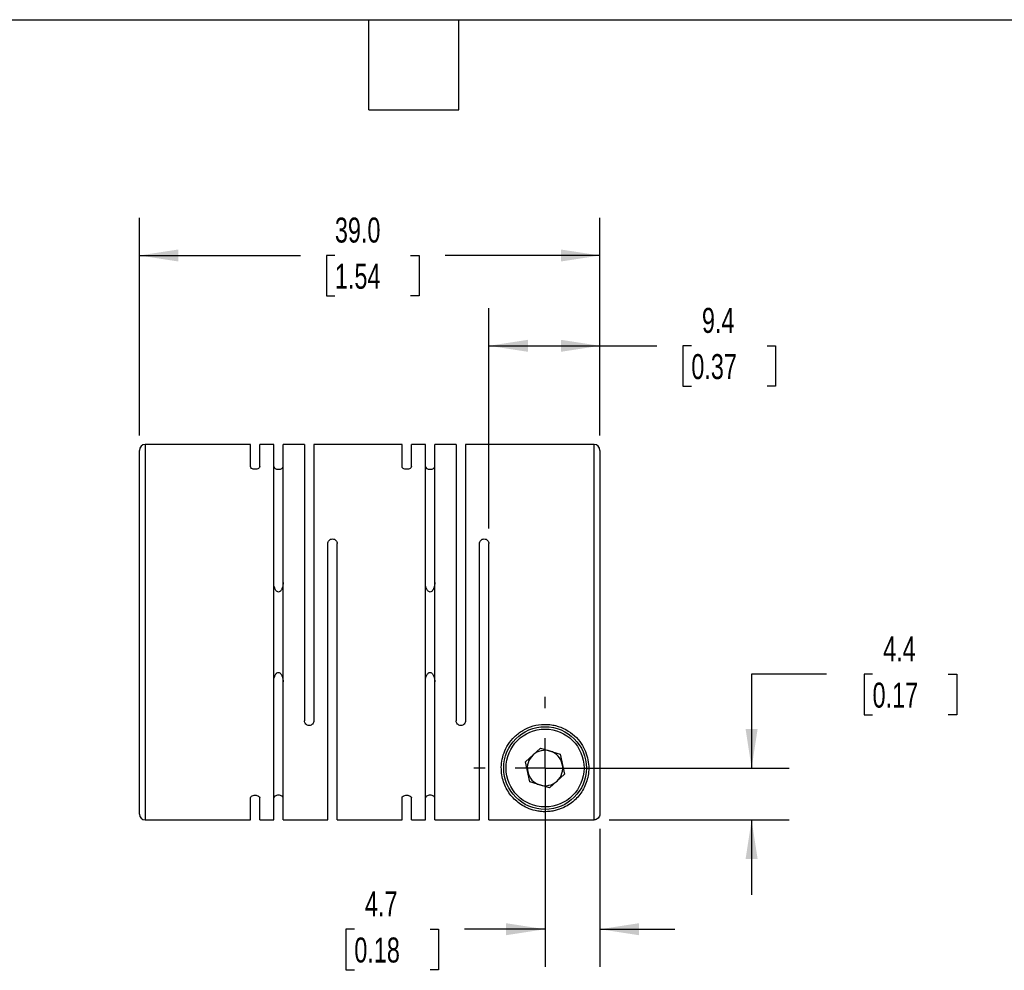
# Model space of a CAD drawing. Header units: millimetres. Extents: x 6 to 273, y 6 to 210.
# Tile 3 of 4: x 106 to 190, y 129 to 210. Entities that reach past the tile are written whole.
import ezdxf

# ---------------------------------------------------------------- set-up
doc = ezdxf.new("R2010")
doc.units = ezdxf.units.MM
doc.linetypes.add('SLD-Center', pattern=[19.05, 15.24, -1.27, 1.27, -1.27])
doc.linetypes.add('SLD-Solid', pattern=[0])
doc.layers.add('CENTER', color=40, linetype='SLD-Center')
doc.layers.add('DIMENSIONS', color=140, linetype='SLD-Solid', lineweight=25)
doc.layers.add('TEXT', color=140, linetype='SLD-Solid', lineweight=25)
doc.styles.add('SLDTEXTSTYLE0', font='TXT', dxfattribs={"width": 0.7})
doc.dimstyles.new('SLDDIMSTYLE0', dxfattribs={"dimtxt": 2.158008, "dimasz": 3.302, "dimexe": 0, "dimexo": 0.0625, "dimgap": 0.539502, "dimtad": 0, "dimtih": 1, "dimtoh": 1, "dimdec": 1, "dimrnd": 1e-09, "dimzin": 12, "dimdsep": 46, "dimtxsty": 'SLDTEXTSTYLE0', "dimsah": 1, "dimcen": 0.09, "dimadec": 0, "dimazin": 3, "dimtfac": 1, "dimtdec": 1, "dimtmove": 0, "dimatfit": 0, "dimfxl": 0, "dimfrac": 2, "dimtolj": 1, "dimtzin": 12, "dimarcsym": 0})
doc.dimstyles.new('SLDDIMSTYLE2', dxfattribs={"dimtxt": 2.158008, "dimasz": 3.302, "dimexe": 0, "dimexo": 0.0625, "dimgap": 0.539502, "dimtad": 0, "dimtih": 1, "dimtoh": 1, "dimdec": 1, "dimrnd": 1e-09, "dimzin": 12, "dimdsep": 46, "dimtxsty": 'SLDTEXTSTYLE0', "dimsah": 1, "dimcen": 0.09, "dimadec": 0, "dimazin": 3, "dimtfac": 1, "dimtdec": 1, "dimtofl": 0, "dimtmove": 0, "dimatfit": 3, "dimfxl": 0, "dimfrac": 2, "dimtolj": 1, "dimtzin": 12, "dimarcsym": 0})
doc.dimstyles.new('SLDDIMSTYLE4', dxfattribs={"dimtxt": 2.158008, "dimasz": 3.302, "dimexe": 0, "dimexo": 0.0625, "dimgap": 0.539502, "dimtad": 0, "dimtih": 1, "dimtoh": 1, "dimdec": 1, "dimrnd": 1e-09, "dimzin": 4, "dimdsep": 46, "dimtxsty": 'SLDTEXTSTYLE0', "dimsah": 1, "dimcen": 0.09, "dimadec": 0, "dimazin": 1, "dimtfac": 1, "dimtdec": 1, "dimtofl": 0, "dimtmove": 0, "dimatfit": 3, "dimfxl": 0, "dimfrac": 2, "dimtolj": 1, "dimtzin": 12, "dimarcsym": 0})

# ---------------------------------------------------------------- blocks, each defined once
blk = doc.blocks.new('_D_5')
at = {"layer": 'DIMENSIONS'}
for p, q in [((150.795, 144.913), (150.795, 129.359)), ((155.445, 141.021), (155.445, 129.359)), ((134.649, 132.534), (133.924, 132.534)), ((133.924, 132.534), (133.924, 129.104)), ((141.061, 132.534), (141.786, 132.534)), ((141.786, 132.534), (141.786, 129.104)), ((150.795, 132.534), (143.986, 132.534)), ((155.445, 132.534), (161.795, 132.534)), ((133.924, 129.104), (134.649, 129.104)), ((141.786, 129.104), (141.061, 129.104))]:
    blk.add_line(p, q, dxfattribs=at)
for points in [[(150.795, 132.534), (147.493, 133.042), (147.493, 132.026)], [(155.445, 132.534), (158.747, 132.026), (158.747, 133.042)]]:
    blk.add_solid(points, dxfattribs=at)
at = {"layer": 'DIMENSIONS', "char_height": 2.1167, "attachment_point": 1, "style": 'SLDTEXTSTYLE0'}
for s, insert in [('4.7', (135.546, 135.745)), ('0.18', (134.649, 131.832))]:
    blk.add_mtext(s, dxfattribs=dict(at, insert=insert))
blk = doc.blocks.new('_D_6')
at = {"layer": 'DIMENSIONS'}
for p, q in [((174.636, 154.117), (168.286, 154.117)), ((168.286, 154.117), (168.286, 146.183)), ((178.528, 154.117), (177.803, 154.117)), ((177.803, 154.117), (177.803, 150.687)), ((184.941, 154.117), (185.665, 154.117)), ((185.665, 154.117), (185.665, 150.687)), ((177.803, 150.687), (178.528, 150.687)), ((185.665, 150.687), (184.941, 150.687)), ((152.065, 146.183), (171.461, 146.183)), ((156.215, 141.791), (171.461, 141.791)), ((168.286, 141.791), (168.286, 135.441))]:
    blk.add_line(p, q, dxfattribs=at)
for points in [[(168.286, 146.183), (168.794, 149.485), (167.778, 149.485)], [(168.286, 141.791), (167.778, 138.489), (168.794, 138.489)]]:
    blk.add_solid(points, dxfattribs=at)
at = {"layer": 'DIMENSIONS', "char_height": 2.1167, "attachment_point": 1, "style": 'SLDTEXTSTYLE0'}
for s, insert in [('4.4', (179.426, 157.328)), ('0.17', (178.528, 153.415))]:
    blk.add_mtext(s, dxfattribs=dict(at, insert=insert))
blk = doc.blocks.new('_D_7')
at = {"layer": 'DIMENSIONS'}
for p, q in [((146.045, 166.453), (146.045, 185.111)), ((155.445, 174.353), (155.445, 185.111)), ((146.045, 181.936), (155.445, 181.936)), ((155.445, 181.936), (160.259, 181.936)), ((163.183, 181.936), (162.459, 181.936)), ((162.459, 181.936), (162.459, 178.507)), ((169.596, 181.936), (170.321, 181.936)), ((170.321, 181.936), (170.321, 178.507)), ((162.459, 178.507), (163.183, 178.507)), ((170.321, 178.507), (169.596, 178.507))]:
    blk.add_line(p, q, dxfattribs=at)
for points in [[(146.045, 181.936), (149.347, 181.428), (149.347, 182.444)], [(155.445, 181.936), (152.143, 182.444), (152.143, 181.428)]]:
    blk.add_solid(points, dxfattribs=at)
at = {"layer": 'DIMENSIONS', "char_height": 2.1167, "attachment_point": 1, "style": 'SLDTEXTSTYLE0'}
for s, insert in [('9.4', (164.081, 185.148)), ('0.37', (163.183, 181.235))]:
    blk.add_mtext(s, dxfattribs=dict(at, insert=insert))
blk = doc.blocks.new('_D_8')
at = {"layer": 'DIMENSIONS'}
for p, q in [((116.445, 174.353), (116.445, 192.758)), ((155.445, 174.353), (155.445, 192.758)), ((116.445, 189.583), (130.08, 189.583)), ((133.004, 189.583), (132.279, 189.583)), ((132.279, 189.583), (132.279, 186.153)), ((139.417, 189.583), (140.141, 189.583)), ((140.141, 189.583), (140.141, 186.153)), ((155.445, 189.583), (142.341, 189.583)), ((132.279, 186.153), (133.004, 186.153)), ((140.141, 186.153), (139.417, 186.153))]:
    blk.add_line(p, q, dxfattribs=at)
for points in [[(116.445, 189.583), (119.747, 189.075), (119.747, 190.091)], [(155.445, 189.583), (152.143, 190.091), (152.143, 189.075)]]:
    blk.add_solid(points, dxfattribs=at)
at = {"layer": 'DIMENSIONS', "char_height": 2.1167, "attachment_point": 1, "style": 'SLDTEXTSTYLE0'}
for s, insert in [('39.0', (133.004, 192.795)), ('1.54', (133.004, 188.882))]:
    blk.add_mtext(s, dxfattribs=dict(at, insert=insert))
blk = doc.blocks.new('SW_CENTERMARKSYMBOL_1')
at = {"layer": 'CENTER', "color": 0}
for p, q in [((0, 5.08), (0, 6.04)), ((0, 0), (0, 2.54)), ((-5.08, 0), (-6.04, 0)), ((0, 0), (-2.54, 0)), ((0, 0), (0, -2.54)), ((0, 0), (2.54, 0)), ((5.08, 0), (6.04, 0)), ((0, -5.08), (0, -6.04))]:
    blk.add_line(p, q, dxfattribs=at)

msp = doc.modelspace()

# ---------------------------------------------------------------- linework, layer by layer
for p, q in [((125.845, 173.583), (116.945, 173.583)), ((116.945, 173.583), (116.945, 141.783)), ((125.845, 171.703), (125.845, 173.583)), ((127.825, 173.583), (126.645, 173.583)), ((126.645, 171.703), (126.645, 173.583)), ((127.825, 141.783), (127.825, 173.583)), ((130.425, 173.583), (128.625, 173.583)), ((128.625, 141.783), (128.625, 173.583)), ((130.425, 173.583), (130.425, 150.183)), ((138.685, 173.583), (131.225, 173.583)), ((131.225, 173.583), (131.225, 150.183)), ((138.685, 171.703), (138.685, 173.583)), ((140.665, 173.583), (139.485, 173.583)), ((139.485, 171.703), (139.485, 173.583)), ((140.665, 141.783), (140.665, 173.583)), ((143.265, 173.583), (141.465, 173.583)), ((141.465, 141.783), (141.465, 173.583)), ((143.265, 173.583), (143.265, 150.183)), ((154.945, 173.583), (144.065, 173.583)), ((144.065, 173.583), (144.065, 150.183)), ((154.945, 141.791), (154.945, 173.583)), ((116.445, 142.283), (116.445, 173.083)), ((155.445, 173.083), (155.445, 142.291)), ((132.405, 141.783), (132.405, 165.183)), ((133.205, 141.783), (133.205, 165.183)), ((145.245, 141.783), (145.245, 165.183)), ((146.045, 141.791), (146.045, 165.183)), ((149.142, 146.702), (150.417, 147.874)), ((150.417, 147.874), (152.07, 147.355)), ((152.07, 147.355), (152.447, 145.665)), ((149.519, 145.011), (149.142, 146.702)), ((152.447, 145.665), (151.172, 144.493)), ((151.172, 144.493), (149.519, 145.011)), ((125.845, 141.783), (125.845, 143.663)), ((126.645, 141.783), (126.645, 143.663)), ((138.685, 141.783), (138.685, 143.663)), ((139.485, 141.783), (139.485, 143.663)), ((116.945, 141.783), (125.845, 141.783)), ((126.645, 141.783), (127.825, 141.783)), ((128.625, 141.783), (132.405, 141.783)), ((133.205, 141.783), (138.685, 141.783)), ((139.485, 141.783), (140.665, 141.783)), ((141.465, 141.783), (145.245, 141.783)), ((146.045, 141.791), (154.945, 141.791))]:
    msp.add_line(p, q)
for radius in [3.5, 3.3]:
    msp.add_circle((150.795, 146.183), radius)
for centre, radius, start, end in [((116.945, 173.083), 0.5, 90, 180), ((154.945, 173.083), 0.5, 0, 90), ((150.795, 146.183), 1.5, 72.58596, 132.58596), ((150.795, 146.183), 1.5, 12.58596, 72.58596), ((150.795, 146.183), 1.5, 132.58596, 192.58596), ((150.795, 146.183), 1.5, 312.58596, 12.58596), ((150.795, 146.183), 1.5, 192.58596, 252.58596), ((150.795, 146.183), 1.5, 252.58596, 312.58596), ((116.945, 142.283), 0.5, 180, 270)]:
    msp.add_arc(centre, radius, start, end)
for points, knots in [([(126.645, 171.703), (126.645, 171.65), (126.608, 171.596), (126.465, 171.511), (126.359, 171.482), (126.132, 171.482), (126.024, 171.511), (125.882, 171.596), (125.845, 171.65), (125.845, 171.703)], [0, 0, 0, 0, 0.25, 0.25, 0.5, 0.5, 0.75, 0.75, 1, 1, 1, 1]), ([(127.825, 171.703), (127.825, 171.65), (127.861, 171.596), (128.004, 171.511), (128.11, 171.482), (128.337, 171.482), (128.445, 171.511), (128.587, 171.596), (128.625, 171.65), (128.625, 171.703)], [0, 0, 0, 0, 0.25, 0.25, 0.5, 0.5, 0.75, 0.75, 1, 1, 1, 1]), ([(139.485, 171.703), (139.485, 171.65), (139.448, 171.596), (139.305, 171.511), (139.199, 171.482), (138.972, 171.482), (138.864, 171.511), (138.722, 171.596), (138.685, 171.65), (138.685, 171.703)], [0, 0, 0, 0, 0.25, 0.25, 0.5, 0.5, 0.75, 0.75, 1, 1, 1, 1]), ([(140.665, 171.703), (140.665, 171.65), (140.701, 171.596), (140.844, 171.511), (140.95, 171.482), (141.177, 171.482), (141.285, 171.511), (141.427, 171.596), (141.465, 171.65), (141.465, 171.703)], [0, 0, 0, 0, 0.25, 0.25, 0.5, 0.5, 0.75, 0.75, 1, 1, 1, 1]), ([(132.405, 165.183), (132.405, 165.283), (132.441, 165.38), (132.584, 165.533), (132.69, 165.583), (132.917, 165.583), (133.025, 165.533), (133.167, 165.381), (133.205, 165.283), (133.205, 165.183)], [0, 0, 0, 0, 0.25, 0.25, 0.5, 0.5, 0.75, 0.75, 1, 1, 1, 1]), ([(145.245, 165.183), (145.245, 165.283), (145.281, 165.38), (145.424, 165.533), (145.53, 165.583), (145.757, 165.583), (145.865, 165.533), (146.007, 165.381), (146.045, 165.283), (146.045, 165.183)], [0, 0, 0, 0, 0.25, 0.25, 0.5, 0.5, 0.75, 0.75, 1, 1, 1, 1]), ([(128.625, 161.891), (128.625, 161.738), (128.6, 161.585), (128.518, 161.359), (128.483, 161.284), (128.41, 161.184), (128.383, 161.153), (128.313, 161.101), (128.271, 161.082), (128.181, 161.081), (128.139, 161.099), (128.069, 161.15), (128.041, 161.181), (127.966, 161.282), (127.932, 161.356), (127.849, 161.583), (127.825, 161.737), (127.825, 161.891)], [0, 0, 0, 0, 0.25, 0.25, 0.375, 0.375, 0.4375, 0.4375, 0.5, 0.5, 0.5625, 0.5625, 0.625, 0.625, 0.75, 0.75, 1, 1, 1, 1]), ([(141.465, 161.891), (141.465, 161.738), (141.44, 161.585), (141.358, 161.359), (141.323, 161.284), (141.25, 161.184), (141.223, 161.153), (141.153, 161.101), (141.111, 161.082), (141.021, 161.081), (140.979, 161.099), (140.909, 161.15), (140.881, 161.181), (140.806, 161.282), (140.772, 161.356), (140.689, 161.583), (140.665, 161.737), (140.665, 161.891)], [0, 0, 0, 0, 0.25, 0.25, 0.375, 0.375, 0.4375, 0.4375, 0.5, 0.5, 0.5625, 0.5625, 0.625, 0.625, 0.75, 0.75, 1, 1, 1, 1]), ([(127.825, 153.475), (127.825, 153.629), (127.849, 153.781), (127.931, 154.007), (127.966, 154.083), (128.039, 154.182), (128.066, 154.213), (128.136, 154.265), (128.178, 154.284), (128.268, 154.285), (128.31, 154.267), (128.38, 154.216), (128.408, 154.185), (128.483, 154.084), (128.517, 154.01), (128.6, 153.783), (128.625, 153.629), (128.625, 153.475)], [0, 0, 0, 0, 0.25, 0.25, 0.375, 0.375, 0.4375, 0.4375, 0.5, 0.5, 0.5625, 0.5625, 0.625, 0.625, 0.75, 0.75, 1, 1, 1, 1]), ([(140.665, 153.475), (140.665, 153.629), (140.689, 153.781), (140.771, 154.007), (140.806, 154.083), (140.879, 154.182), (140.906, 154.213), (140.976, 154.265), (141.018, 154.284), (141.108, 154.285), (141.15, 154.267), (141.22, 154.216), (141.248, 154.185), (141.323, 154.084), (141.357, 154.01), (141.44, 153.783), (141.465, 153.629), (141.465, 153.475)], [0, 0, 0, 0, 0.25, 0.25, 0.375, 0.375, 0.4375, 0.4375, 0.5, 0.5, 0.5625, 0.5625, 0.625, 0.625, 0.75, 0.75, 1, 1, 1, 1]), ([(131.225, 150.183), (131.225, 150.083), (131.188, 149.986), (131.045, 149.834), (130.939, 149.784), (130.712, 149.783), (130.604, 149.833), (130.462, 149.985), (130.425, 150.083), (130.425, 150.183)], [0, 0, 0, 0, 0.25, 0.25, 0.5, 0.5, 0.75, 0.75, 1, 1, 1, 1]), ([(144.065, 150.183), (144.065, 150.083), (144.028, 149.986), (143.885, 149.834), (143.779, 149.784), (143.552, 149.783), (143.444, 149.833), (143.302, 149.985), (143.265, 150.083), (143.265, 150.183)], [0, 0, 0, 0, 0.25, 0.25, 0.5, 0.5, 0.75, 0.75, 1, 1, 1, 1]), ([(154.495, 146.183), (154.495, 146.629), (154.417, 147.095), (154.128, 147.809), (154.005, 148.043), (153.696, 148.495), (153.508, 148.716), (153.078, 149.109), (152.836, 149.285), (152.288, 149.583), (151.997, 149.697), (151.534, 149.812), (151.374, 149.841), (151.054, 149.878), (150.894, 149.885), (150.414, 149.877), (150.089, 149.829), (149.48, 149.656), (149.186, 149.529), (148.789, 149.296), (148.664, 149.212), (148.425, 149.029), (148.312, 148.931), (147.999, 148.625), (147.823, 148.404), (147.528, 147.942), (147.413, 147.706), (147.237, 147.232), (147.177, 146.993), (147.103, 146.528), (147.09, 146.3), (147.108, 145.639), (147.196, 145.236), (147.407, 144.682), (147.492, 144.505), (147.683, 144.172), (147.79, 144.016), (148.142, 143.576), (148.416, 143.321), (148.912, 142.991), (149.092, 142.891), (149.493, 142.713), (149.713, 142.635), (150.102, 142.546), (150.245, 142.521), (150.473, 142.496), (150.553, 142.49), (150.713, 142.483), (150.793, 142.482), (151.035, 142.487), (151.193, 142.502), (151.486, 142.545), (151.618, 142.574), (151.866, 142.639), (151.981, 142.677), (152.196, 142.757), (152.297, 142.8), (152.585, 142.938), (152.758, 143.041), (153.242, 143.381), (153.51, 143.642), (153.851, 144.089), (153.954, 144.248), (154.137, 144.585), (154.218, 144.765), (154.417, 145.329), (154.495, 145.737), (154.495, 146.183)], [0, 0, 0, 0, 0.0625, 0.0625, 0.09375, 0.09375, 0.125, 0.125, 0.15625, 0.15625, 0.1875, 0.1875, 0.203125, 0.203125, 0.21875, 0.21875, 0.25, 0.25, 0.28125, 0.28125, 0.296875, 0.296875, 0.3125, 0.3125, 0.34375, 0.34375, 0.375, 0.375, 0.40625, 0.40625, 0.4375, 0.4375, 0.5, 0.5, 0.53125, 0.53125, 0.5625, 0.5625, 0.625, 0.625, 0.65625, 0.65625, 0.6875, 0.6875, 0.703125, 0.703125, 0.710937, 0.710937, 0.71875, 0.71875, 0.734375, 0.734375, 0.75, 0.75, 0.765625, 0.765625, 0.78125, 0.78125, 0.8125, 0.8125, 0.875, 0.875, 0.90625, 0.90625, 0.9375, 0.9375, 1, 1, 1, 1]), ([(125.845, 143.663), (125.845, 143.717), (125.881, 143.77), (126.024, 143.856), (126.13, 143.884), (126.357, 143.885), (126.465, 143.856), (126.607, 143.771), (126.645, 143.717), (126.645, 143.663)], [0, 0, 0, 0, 0.25, 0.25, 0.5, 0.5, 0.75, 0.75, 1, 1, 1, 1]), ([(128.625, 143.663), (128.625, 143.717), (128.588, 143.77), (128.445, 143.856), (128.339, 143.884), (128.112, 143.885), (128.004, 143.856), (127.862, 143.771), (127.825, 143.717), (127.825, 143.663)], [0, 0, 0, 0, 0.25, 0.25, 0.5, 0.5, 0.75, 0.75, 1, 1, 1, 1]), ([(138.685, 143.663), (138.685, 143.717), (138.721, 143.77), (138.864, 143.856), (138.97, 143.884), (139.197, 143.885), (139.305, 143.856), (139.447, 143.771), (139.485, 143.717), (139.485, 143.663)], [0, 0, 0, 0, 0.25, 0.25, 0.5, 0.5, 0.75, 0.75, 1, 1, 1, 1]), ([(141.465, 143.663), (141.465, 143.717), (141.428, 143.77), (141.285, 143.856), (141.179, 143.884), (140.952, 143.885), (140.844, 143.856), (140.702, 143.771), (140.665, 143.717), (140.665, 143.663)], [0, 0, 0, 0, 0.25, 0.25, 0.5, 0.5, 0.75, 0.75, 1, 1, 1, 1]), ([(155.445, 142.291), (155.445, 142.159), (155.39, 142.03), (155.206, 141.845), (155.077, 141.791), (154.945, 141.791)], [0, 0, 0, 0, 0.5, 0.5, 1, 1, 1, 1])]:
    msp.add_open_spline(points, degree=3, knots=knots)
at = {"layer": 'TEXT'}
for p, q in [((6.35, 209.55), (273.05, 209.55)), ((135.89, 201.93), (135.89, 209.55)), ((143.51, 201.93), (143.51, 209.55)), ((135.89, 201.93), (143.51, 201.93))]:
    msp.add_line(p, q, dxfattribs=at)

# ---------------------------------------------------------------- block references
at = {"layer": 'CENTER'}
msp.add_blockref('SW_CENTERMARKSYMBOL_1', (150.795, 146.183), dxfattribs=at)

# ---------------------------------------------------------------- dimensions: what is measured, and where the dimension line sits
at = {"layer": 'DIMENSIONS'}
for base, p1, p2, dimstyle, picture, middle in [((116.445, 189.583), (155.445, 173.083), (116.445, 173.083), 'SLDDIMSTYLE4', '_D_8', (136.21, 189.583)), ((146.045, 181.936), (155.445, 173.083), (146.045, 165.183), 'SLDDIMSTYLE2', '_D_7', (166.39, 181.936)), ((150.794525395, 132.533599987), (155.444525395, 142.291276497), (150.794525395, 146.183157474), 'SLDDIMSTYLE0', '_D_5', (137.855097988, 132.533599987))]:
    dim = msp.add_linear_dim(base=base, p1=p1, p2=p2, dimstyle=dimstyle, dxfattribs=at)
    dim.commit()
    dim.dimension.update_dxf_attribs({"geometry": picture, "text_midpoint": middle, "dimtype": 160})
dim = msp.add_linear_dim(base=(168.286, 146.183), p1=(154.945, 141.791), p2=(150.795, 146.183), angle=90, dimstyle='SLDDIMSTYLE0', dxfattribs=at)
dim.commit()
dim.dimension.update_dxf_attribs({"geometry": '_D_6', "text_midpoint": (168.286, 154.117), "dimtype": 160})

doc.saveas('drawing.dxf')
